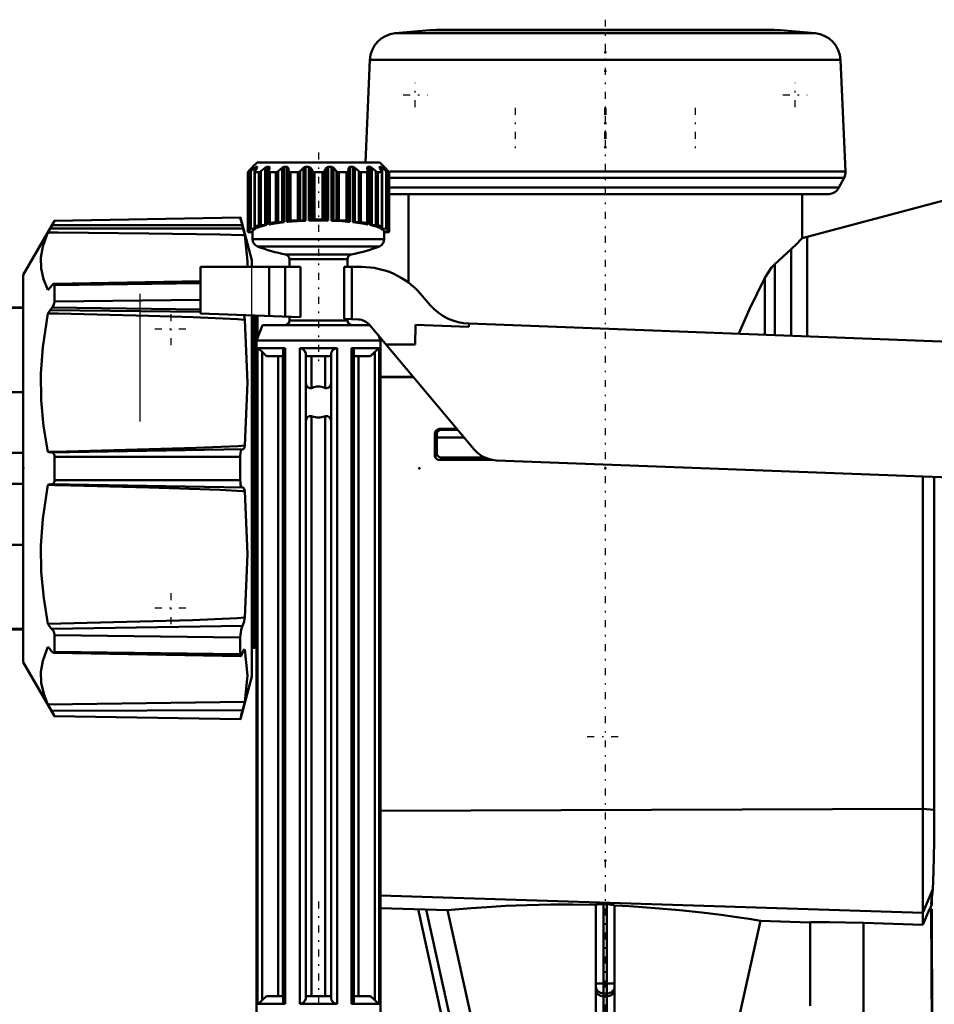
# Model space of a CAD drawing. Header units: millimetres. Extents: x -82 to 51, y -234 to 29.
# Tile 5 of 6: x -38 to 21, y -35 to 29. Entities that reach past the tile are written whole.
import ezdxf

# ---------------------------------------------------------------- set-up
doc = ezdxf.new("R2010")
doc.units = ezdxf.units.MM
doc.linetypes.add('Center', pattern=[1.5, 0.45, -0.5, 0.05, -0.5])
for name, color, linetype, lineweight in [('050', 1, 'Continuous', 50), ('2d ConnectionPoints', 7, 'Continuous', 50), ('GEW', 4, 'Continuous', 25), ('MITTE', 6, 'Center', 25)]:
    doc.layers.add(name, color=color, linetype=linetype, lineweight=lineweight)

# ---------------------------------------------------------------- blocks, each defined once
blk = doc.blocks.new('4_136_724_00_3_Kolben_mit_D15_5_0_in_136724_0')
at = {"layer": 'MITTE'}
for p, q in [((-5.81, 23.265), (-5.81, 20.515)), ((-0.035, 23.265), (-0.035, 20.515)), ((0.035, 23.265), (0.035, 20.515)), ((5.81, 23.265), (5.81, 20.515))]:
    blk.add_line(p, q, dxfattribs=at)
blk = doc.blocks.new('5_136_724_00_3_Beluftungsaufsatz_0_in_136724_0')
at = {"layer": '050'}
for p, q in [((-11.317, 28.271), (-13.543, 28.076)), ((-13.543, 28.076), (13.543, 28.076)), ((-11.317, 28.271), (11.317, 28.271)), ((10.882, 28.29), (-10.882, 28.29)), ((13.543, 28.076), (11.317, 28.271)), ((-15.184, 26.362), (-15.473, 19.75)), ((-15.184, 26.362), (15.184, 26.362)), ((15.498, 19.164), (15.184, 26.362)), ((-13.901, 19.164), (15.498, 19.164)), ((-13.942, 18.76), (15.409, 18.76)), ((15.081, 18.131), (15.409, 18.76)), ((-13.942, 18.131), (15.081, 18.131)), ((-13.942, 17.7), (-10.99, 17.7)), ((-10.99, 17.7), (-10.99, 17.702)), ((-10.99, 17.702), (-2.601, 17.702)), ((-2.601, 17.702), (-2.525, 17.7)), ((-2.525, 17.7), (13.515, 17.7)), ((13.515, 17.7), (13.591, 17.702)), ((13.591, 17.702), (14.428, 17.702))]:
    blk.add_line(p, q, dxfattribs=at)
for centre, radius, start, end in [((-13.386, 26.283), 1.8, 95, 177.5), ((-10.882, 23.29), 5, 90, 95), ((10.882, 23.29), 5, 85, 90), ((13.386, 26.283), 1.8, 2.5, 85), ((14.699, 19.129), 0.8, 332.5, 2.5), ((14.372, 18.5), 0.8, 274.04037, 332.5)]:
    blk.add_arc(centre, radius, start, end, dxfattribs=at)
blk = doc.blocks.new('6_136_724_00_3_Hebel_Stopfen_0_in_136724_0')
at = {"layer": '050'}
for p, q in [((41.5, 18.05), (41.5, 14.35)), ((47.5, 13.525), (47.5, 9.17)), ((-26.1, 13), (-26.1, 10.002)), ((-26.1, 13), (-19.65, 13)), ((-21.67, 9.833), (-21.67, 13)), ((-20.65, 9.794), (-20.65, 13)), ((-19.65, 9.756), (-19.65, 13)), ((-16.85, 13), (-15.709, 13)), ((-16.85, 9.649), (-16.85, 13)), ((-16.35, 9.63), (-16.35, 13)), ((-11.295, 10.544), (-11.935, 11.28)), ((-19.65, 9.756), (-26.1, 10.002)), ((-15.925, 9.614), (-16.85, 9.649)), ((-8.462, 1.231), (-15.197, 9.258)), ((-12.263, 8), (-12.23, 9.273)), ((-12.23, 9.273), (-8.794, 9.143)), ((-8.794, 9.143), (-8.786, 9.342)), ((-8.786, 9.342), (45.55, 7.274)), ((-12.263, 8), (-14.141, 8)), ((36.5, 7.619), (36.5, 7.81)), ((47.356, 8.252), (43.848, -2.66)), ((45.55, 7.274), (45.433, 6.872)), ((45.34, 6.528), (43.475, -1.054)), ((45.433, 6.872), (45.34, 6.528)), ((45.34, 6.528), (46.802, 6.528)), ((45.433, 6.872), (46.913, 6.872)), ((-7.006, 0.518), (43.399, -1.4)), ((36.5, -1.9), (36.5, -1.138)), ((43.475, -1.054), (44.364, -1.054)), ((36.5, -2.024), (35.7, -2.036)), ((43.848, -2.66), (43.07, -3.5)), ((42.2, -3.439), (43.126, -3.439)), ((42.2, -3.5), (43.07, -3.5))]:
    blk.add_line(p, q, dxfattribs=at)
for points in [[(41.5, 18.05), (41.339, 18.043), (41.179, 18.022), (41.021, 17.987), (40.867, 17.938), (40.718, 17.877), (40.575, 17.802), (40.439, 17.715), (40.311, 17.617), (40.192, 17.508), (40.083, 17.389), (39.985, 17.261), (39.898, 17.125), (39.823, 16.982), (39.762, 16.833), (39.713, 16.679), (39.678, 16.521), (39.657, 16.361), (39.65, 16.2), (39.657, 16.039), (39.678, 15.879), (39.713, 15.721), (39.762, 15.567), (39.823, 15.418), (39.898, 15.275), (39.985, 15.139), (40.083, 15.011), (40.192, 14.892), (40.311, 14.783), (40.439, 14.685), (40.575, 14.598), (40.718, 14.523), (40.867, 14.462), (41.021, 14.413), (41.179, 14.378), (41.339, 14.357), (41.5, 14.35)], [(-8.462, 1.231), (-8.228, 0.996), (-7.95, 0.797), (-7.651, 0.652), (-7.323, 0.556), (-7.006, 0.518)], [(43.475, -1.054), (43.454, -1.141), (43.435, -1.227), (43.416, -1.314), (43.399, -1.4)]]:
    blk.add_lwpolyline(points, dxfattribs=at)
for centre, radius, start, end in [((41.5, 16.2), 1.85, 270, 90), ((43, 13.525), 4.5, 0, 21.03947), ((-15.709, 8), 5, 41, 90), ((-8.653, 12.84), 3.5, 221, 267.82), ((-15.963, 8.615), 1, 40, 87.82), ((44.5, 9.17), 3, 342.1786, 0)]:
    blk.add_arc(centre, radius, start, end, dxfattribs=at)
at = {"layer": 'MITTE'}
for p, q in [((41.5, 13.155), (41.5, 19.245)), ((38.455, 16.2), (44.545, 16.2))]:
    blk.add_line(p, q, dxfattribs=at)
blk = doc.blocks.new('10_136_724_00_3_PAB_Nippel_0_in_136724_0')
at = {"layer": '050'}
for p, q in [((-37.55, 10.4), (-49.3, 10.335)), ((-49.3, 10.335), (-49.3, 8.425)), ((-41.8, 10.4), (-41.8, -10.4)), ((-41.8, 10.352), (-37.55, 10.352)), ((-81.644, 8.331), (-82.5, 7.475)), ((-68.1, 8.331), (-81.644, 8.331)), ((-81.644, 8.331), (-81.644, -8.331)), ((-54.22, 8.331), (-60.5, 8.331)), ((-54.22, 8.331), (-54.22, -8.331)), ((-49.3, 8.425), (-51.5, 8.425)), ((-50.228, 8.425), (-50.228, 5.971)), ((-82.5, 7.475), (-82.5, -7.475)), ((-51.5, 4.586), (-50.228, 5.971)), ((-50.228, 5.971), (-49.3, 5.985)), ((-49.3, 5.985), (-49.3, -5.985)), ((-41.8, 4.924), (-37.55, 4.924)), ((-41.8, 1), (-37.55, 1)), ((-41.8, -1), (-37.55, -1)), ((-50.228, -5.971), (-51.5, -4.586)), ((-41.8, -4.924), (-37.55, -4.924)), ((-49.3, -5.985), (-50.228, -5.971)), ((-50.228, -5.971), (-50.228, -8.425)), ((-82.5, -7.475), (-81.644, -8.331)), ((-81.644, -8.331), (-68.1, -8.331)), ((-60.5, -8.331), (-54.22, -8.331)), ((-51.5, -8.425), (-49.3, -8.425)), ((-49.3, -8.425), (-49.3, -10.335)), ((-49.3, -10.335), (-37.55, -10.4)), ((-41.8, -10.352), (-37.55, -10.352))]:
    blk.add_line(p, q, dxfattribs=at)
for centre, start, end in [((-53.22, 8.325), 180, 253.7398), ((-53.22, -8.325), 106.2602, 180)]:
    blk.add_arc(centre, 1, start, end, dxfattribs=at)
at = {"layer": 'GEW'}
blk.add_line((-82.5, 1.935), (-82.5, 7.22), dxfattribs=at)
at = {"layer": 'MITTE'}
for p, q in [((-28, 7.95), (-28, 10.05)), ((-29.05, 9), (-26.95, 9)), ((-28, -10.05), (-28, -7.95)), ((-29.05, -9), (-26.95, -9))]:
    blk.add_line(p, q, dxfattribs=at)
blk = doc.blocks.new('12_136_724_00_3_Spindel_0_in_136724_0')
at = {"layer": '050'}
for p, q in [((-22.45, 19.75), (-22.75, 19.45)), ((-14.55, 19.75), (-22.45, 19.75)), ((-14.25, 19.45), (-14.55, 19.75)), ((-23.058, 19.113), (-23.058, 15.25)), ((-23.056, 15.345), (-23.056, 19.113)), ((-23.056, 19.113), (-22.965, 19.113)), ((-22.802, 19.392), (-23.005, 19.178)), ((-22.965, 15.435), (-22.965, 19.113)), ((-22.869, 19.178), (-22.62, 19.392)), ((-22.869, 15.456), (-22.869, 19.178)), ((-22.75, 19.45), (-22.749, 19.45)), ((-22.62, 15.472), (-22.62, 19.392)), ((-22.617, 19.129), (-22.617, 15.601)), ((-22.465, 19.392), (-22.597, 19.178)), ((-22.596, 15.614), (-22.596, 19.113)), ((-22.596, 19.113), (-22.336, 19.113)), ((-22.53, 19.287), (-22.53, 19.45)), ((-22.53, 19.45), (-22.455, 19.45)), ((-22.465, 19.392), (-22.448, 19.426)), ((-22.455, 19.411), (-22.455, 19.45)), ((-22.448, 19.426), (-22.445, 19.439)), ((-22.336, 15.694), (-22.336, 19.113)), ((-22.207, 19.178), (-21.942, 19.392)), ((-22.207, 15.707), (-22.207, 19.178)), ((-21.942, 15.707), (-21.942, 19.392)), ((-21.825, 15.717), (-21.825, 19.45)), ((-21.825, 19.45), (-21.685, 19.45)), ((-21.695, 19.178), (-21.697, 19.159)), ((-21.697, 19.16), (-21.697, 15.819)), ((-21.649, 19.392), (-21.695, 19.178)), ((-21.685, 19.225), (-21.685, 19.45)), ((-21.649, 19.392), (-21.647, 19.411)), ((-21.643, 15.839), (-21.643, 19.113)), ((-21.643, 19.113), (-21.245, 19.113)), ((-21.245, 15.898), (-21.245, 19.113)), ((-21.097, 19.178), (-20.848, 19.392)), ((-21.097, 15.903), (-21.097, 19.178)), ((-20.848, 15.887), (-20.848, 19.392)), ((-20.719, 15.889), (-20.719, 19.45)), ((-20.719, 19.45), (-20.53, 19.45)), ((-20.53, 15.908), (-20.53, 19.45)), ((-20.454, 15.927), (-20.454, 19.392)), ((-20.454, 19.392), (-20.407, 19.178)), ((-20.407, 15.973), (-20.407, 19.178)), ((-20.311, 15.993), (-20.311, 19.113)), ((-20.311, 19.113), (-19.822, 19.113)), ((-19.822, 16.025), (-19.822, 19.113)), ((-19.675, 19.178), (-19.471, 19.392)), ((-19.675, 16.02), (-19.675, 19.178)), ((-19.471, 15.99), (-19.471, 19.392)), ((-19.345, 15.984), (-19.345, 19.45)), ((-19.345, 19.45), (-19.131, 19.45)), ((-19.131, 15.991), (-19.131, 19.45)), ((-19.023, 16.004), (-19.023, 19.392)), ((-19.023, 19.392), (-18.89, 19.178)), ((-18.89, 16.044), (-18.89, 19.178)), ((-18.76, 16.058), (-18.76, 19.113)), ((-18.24, 16.058), (-18.24, 19.113)), ((-18.11, 19.178), (-17.977, 19.392)), ((-18.11, 16.044), (-18.11, 19.178)), ((-17.977, 16.004), (-17.977, 19.392)), ((-17.869, 15.991), (-17.869, 19.45)), ((-17.869, 19.45), (-17.655, 19.45)), ((-17.655, 15.984), (-17.655, 19.45)), ((-17.529, 15.99), (-17.529, 19.392)), ((-17.529, 19.392), (-17.325, 19.178)), ((-17.325, 16.02), (-17.325, 19.178)), ((-17.178, 16.025), (-17.178, 19.113)), ((-17.178, 19.113), (-16.689, 19.113)), ((-16.689, 15.993), (-16.689, 19.113)), ((-16.593, 19.178), (-16.546, 19.392)), ((-16.593, 15.973), (-16.593, 19.178)), ((-16.546, 15.927), (-16.546, 19.392)), ((-16.47, 15.908), (-16.47, 19.45)), ((-16.47, 19.45), (-16.281, 19.45)), ((-16.281, 15.889), (-16.281, 19.45)), ((-16.152, 15.887), (-16.152, 19.392)), ((-16.152, 19.392), (-15.903, 19.178)), ((-15.903, 15.903), (-15.903, 19.178)), ((-15.755, 15.898), (-15.755, 19.113)), ((-15.755, 19.113), (-15.357, 19.113)), ((-15.357, 15.839), (-15.357, 19.113)), ((-15.35, 19.429), (-15.353, 19.411)), ((-15.353, 19.411), (-15.352, 19.401)), ((-15.352, 19.401), (-15.351, 19.392)), ((-15.305, 19.178), (-15.351, 19.392)), ((-15.315, 19.225), (-15.315, 19.45)), ((-15.315, 19.45), (-15.175, 19.45)), ((-15.303, 19.158), (-15.305, 19.178)), ((-15.303, 15.819), (-15.303, 19.159)), ((-15.175, 15.717), (-15.175, 19.45)), ((-15.058, 15.707), (-15.058, 19.392)), ((-15.058, 19.392), (-14.793, 19.178)), ((-14.793, 15.707), (-14.793, 19.178)), ((-14.664, 15.694), (-14.664, 19.113)), ((-14.664, 19.113), (-14.404, 19.113)), ((-14.545, 19.41), (-14.545, 19.45)), ((-14.545, 19.45), (-14.47, 19.45)), ((-14.403, 19.178), (-14.535, 19.392)), ((-14.47, 19.287), (-14.47, 19.45)), ((-14.404, 15.614), (-14.404, 19.113)), ((-14.383, 15.601), (-14.383, 19.128)), ((-14.38, 15.472), (-14.38, 19.392)), ((-14.38, 19.392), (-14.131, 19.178)), ((-14.251, 19.45), (-14.25, 19.45)), ((-13.995, 19.178), (-14.198, 19.392)), ((-14.131, 15.456), (-14.131, 19.178)), ((-14.035, 15.435), (-14.035, 19.113)), ((-14.035, 19.113), (-13.944, 19.113)), ((-13.944, 15.345), (-13.944, 19.113)), ((-13.944, 19.113), (-13.942, 19.113)), ((-13.942, 15.25), (-13.942, 19.114)), ((-21.643, 15.839), (-21.245, 15.898)), ((-21.097, 15.903), (-20.848, 15.887)), ((-20.454, 15.927), (-20.407, 15.973)), ((-20.311, 15.993), (-19.822, 16.025)), ((-19.675, 16.02), (-19.471, 15.99)), ((-19.023, 16.004), (-18.89, 16.044)), ((-18.76, 16.058), (-18.24, 16.058)), ((-18.11, 16.044), (-17.977, 16.004)), ((-17.529, 15.99), (-17.325, 16.02)), ((-17.178, 16.025), (-16.689, 15.993)), ((-16.593, 15.973), (-16.546, 15.927)), ((-16.152, 15.887), (-15.903, 15.903)), ((-15.755, 15.898), (-15.357, 15.839)), ((-22.75, 15.25), (-23.058, 15.25)), ((-23.056, 15.345), (-22.965, 15.435)), ((-23.005, 15.25), (-23.005, 15.32)), ((-22.802, 15.29), (-23.005, 15.32)), ((-22.869, 15.456), (-22.62, 15.472)), ((-22.802, 15.25), (-22.802, 15.29)), ((-22.75, 15.274), (-22.75, 14.792)), ((-22.749, 15.269), (-22.749, 15.271)), ((-22.465, 15.547), (-22.597, 15.588)), ((-22.596, 15.614), (-22.336, 15.694)), ((-22.53, 15.488), (-22.53, 15.567)), ((-22.455, 15.524), (-22.455, 15.544)), ((-22.207, 15.707), (-21.942, 15.707)), ((-21.649, 15.768), (-21.695, 15.814)), ((-21.685, 15.746), (-21.685, 15.804)), ((-15.305, 15.814), (-15.351, 15.768)), ((-15.315, 15.746), (-15.315, 15.804)), ((-15.058, 15.707), (-14.793, 15.707)), ((-14.664, 15.694), (-14.404, 15.614)), ((-14.545, 15.524), (-14.545, 15.544)), ((-14.403, 15.588), (-14.535, 15.547)), ((-14.47, 15.488), (-14.47, 15.567)), ((-14.38, 15.472), (-14.131, 15.456)), ((-14.251, 15.269), (-14.251, 15.271)), ((-14.25, 14.792), (-14.25, 15.274)), ((-13.942, 15.25), (-14.25, 15.25)), ((-13.995, 15.32), (-14.198, 15.29)), ((-14.198, 15.25), (-14.198, 15.29)), ((-14.035, 15.435), (-13.944, 15.345)), ((-13.995, 15.25), (-13.995, 15.32)), ((-14.25, 14.792), (-22.75, 14.792)), ((-14.571, 14.325), (-22.429, 14.325)), ((-16.383, 13.806), (-20.617, 13.806)), ((-20.375, 13.511), (-20.375, 13)), ((-16.625, 13.511), (-20.375, 13.511)), ((-16.625, 13), (-16.625, 13.511)), ((-20.375, 9.784), (-20.375, 9.55)), ((-16.625, 9.55), (-20.375, 9.55)), ((-16.625, 9.55), (-16.625, 9.641)), ((-22.1, 9.25), (-22.5, 8.25)), ((-15.19, 9.25), (-22.1, 9.25)), ((-14.5, 8.25), (-14.636, 8.589)), ((-22.5, 8.25), (-22.5, -35.55)), ((-14.5, 8.25), (-22.5, 8.25)), ((-22.428, 7.75), (-22.428, -34.55)), ((-20.643, 7.75), (-22.428, 7.75)), ((-20.643, 7.75), (-20.643, -34.55)), ((-17.293, 7.75), (-19.707, 7.75)), ((-19.707, 7.75), (-19.707, -34.55)), ((-17.293, 7.75), (-17.293, -34.55)), ((-16.357, 7.75), (-16.357, -34.55)), ((-14.572, 7.75), (-16.357, 7.75)), ((-14.572, 7.75), (-14.572, -34.55)), ((-14.5, -35.55), (-14.5, 8.25)), ((-22.133, 7.518), (-22.133, -34.318)), ((-22.133, 7.518), (-21.854, 7.25)), ((-20.785, 7.25), (-21.854, 7.25)), ((-21.091, 7.25), (-21.091, -34.05)), ((-20.791, 7.25), (-20.791, -34.05)), ((-20.785, 7.25), (-20.783, 7.62)), ((-20.783, 7.62), (-20.783, -34.42)), ((-19.316, 7.372), (-19.316, -34.172)), ((-19.316, 7.372), (-19.315, 7.25)), ((-17.685, 7.25), (-19.315, 7.25)), ((-19.31, 7.25), (-19.31, 5.482)), ((-18.94, 7.25), (-18.94, 5.188)), ((-18.06, 7.25), (-18.06, 5.188)), ((-17.69, 7.25), (-17.69, 5.482)), ((-17.685, 7.25), (-17.684, 7.372)), ((-17.684, 7.372), (-17.684, -34.172)), ((-16.217, 7.62), (-16.217, -34.42)), ((-16.217, 7.62), (-16.215, 7.25)), ((-15.146, 7.25), (-16.215, 7.25)), ((-16.209, 7.25), (-16.209, -34.05)), ((-15.909, 7.25), (-15.909, -34.05)), ((-15.146, 7.25), (-14.867, 7.518)), ((-14.867, 7.518), (-14.867, -34.318)), ((-19.3, 5.482), (-19.316, 5.482)), ((-19.316, 3.082), (-19.316, 5.482)), ((-17.684, 5.482), (-17.7, 5.482)), ((-17.684, 5.482), (-17.684, 3.082)), ((-18.94, 3.376), (-18.94, -34.05)), ((-18.06, 3.376), (-18.06, -34.05)), ((-19.316, 3.082), (-19.3, 3.082)), ((-19.31, 3.082), (-19.31, -34.05)), ((-17.7, 3.082), (-17.684, 3.082)), ((-17.69, 3.082), (-17.69, -34.05)), ((-22.133, -34.318), (-21.854, -34.05)), ((-20.785, -34.05), (-21.854, -34.05)), ((-20.785, -34.05), (-20.783, -34.42)), ((-19.316, -34.172), (-19.315, -34.05)), ((-17.685, -34.05), (-19.315, -34.05)), ((-17.685, -34.05), (-17.684, -34.172)), ((-16.217, -34.42), (-16.215, -34.05)), ((-15.146, -34.05), (-16.215, -34.05)), ((-15.146, -34.05), (-14.867, -34.318)), ((-20.643, -34.55), (-22.428, -34.55)), ((-17.293, -34.55), (-19.707, -34.55)), ((-14.572, -34.55), (-16.357, -34.55))]:
    blk.add_line(p, q, dxfattribs=at)
for points in [[(-23.005, 19.178), (-23.038, 19.141), (-23.053, 19.122), (-23.058, 19.113)], [(-23.058, 19.113), (-23.058, 19.113), (-23.056, 19.113)], [(-22.965, 19.113), (-22.954, 19.115), (-22.934, 19.127), (-22.9, 19.152), (-22.869, 19.178)], [(-22.802, 19.392), (-22.77, 19.426), (-22.754, 19.443), (-22.749, 19.45), (-22.749, 19.45)], [(-22.53, 19.45), (-22.547, 19.445), (-22.571, 19.431), (-22.61, 19.4), (-22.62, 19.392)], [(-22.597, 19.178), (-22.614, 19.141), (-22.617, 19.128)], [(-22.617, 19.128), (-22.616, 19.122), (-22.607, 19.113), (-22.596, 19.113)], [(-22.445, 19.444), (-22.452, 19.45), (-22.455, 19.45)], [(-22.445, 19.439), (-22.445, 19.443), (-22.445, 19.444)], [(-22.336, 19.113), (-22.313, 19.115), (-22.283, 19.127), (-22.241, 19.152), (-22.207, 19.178)], [(-21.825, 19.45), (-21.853, 19.445), (-21.885, 19.431), (-21.931, 19.4), (-21.942, 19.392)], [(-21.697, 19.159), (-21.695, 19.141), (-21.682, 19.122), (-21.661, 19.113), (-21.643, 19.113)], [(-21.649, 19.426), (-21.66, 19.443), (-21.679, 19.45), (-21.685, 19.45)], [(-21.245, 19.113), (-21.212, 19.115), (-21.177, 19.127), (-21.131, 19.152), (-21.097, 19.178)], [(-20.719, 19.45), (-20.754, 19.445), (-20.79, 19.431), (-20.838, 19.4), (-20.848, 19.392)], [(-20.454, 19.392), (-20.47, 19.426), (-20.494, 19.443), (-20.522, 19.45), (-20.53, 19.45)], [(-20.407, 19.178), (-20.39, 19.141), (-20.364, 19.122), (-20.334, 19.113), (-20.311, 19.113)], [(-19.822, 19.113), (-19.784, 19.115), (-19.747, 19.127), (-19.704, 19.152), (-19.675, 19.178)], [(-19.345, 19.45), (-19.384, 19.445), (-19.42, 19.431), (-19.462, 19.4), (-19.471, 19.392)], [(-19.023, 19.392), (-19.054, 19.426), (-19.087, 19.443), (-19.121, 19.45), (-19.131, 19.45)], [(-18.89, 19.178), (-18.857, 19.141), (-18.821, 19.122), (-18.785, 19.113), (-18.76, 19.113)], [(-18.76, 19.113), (-18.626, 19.118), (-18.24, 19.113)], [(-18.24, 19.113), (-18.201, 19.115), (-18.167, 19.127), (-18.131, 19.152), (-18.11, 19.178)], [(-17.869, 19.45), (-17.907, 19.445), (-17.939, 19.431), (-17.971, 19.4), (-17.977, 19.392)], [(-17.529, 19.392), (-17.571, 19.426), (-17.61, 19.443), (-17.646, 19.45), (-17.655, 19.45)], [(-17.325, 19.178), (-17.281, 19.141), (-17.24, 19.122), (-17.202, 19.113), (-17.178, 19.113)], [(-16.689, 19.113), (-16.655, 19.115), (-16.627, 19.127), (-16.603, 19.152), (-16.593, 19.178)], [(-16.47, 19.45), (-16.502, 19.445), (-16.525, 19.431), (-16.544, 19.4), (-16.546, 19.392)], [(-16.152, 19.392), (-16.2, 19.426), (-16.24, 19.443), (-16.273, 19.45), (-16.281, 19.45)], [(-15.903, 19.178), (-15.852, 19.141), (-15.811, 19.122), (-15.776, 19.113), (-15.755, 19.113)], [(-15.357, 19.113), (-15.331, 19.115), (-15.313, 19.127), (-15.303, 19.152), (-15.303, 19.158)], [(-15.315, 19.45), (-15.337, 19.445), (-15.349, 19.431), (-15.35, 19.429)], [(-15.058, 19.392), (-15.107, 19.426), (-15.142, 19.443), (-15.169, 19.45), (-15.175, 19.45)], [(-14.793, 19.178), (-14.743, 19.141), (-14.706, 19.122), (-14.678, 19.113), (-14.664, 19.113)], [(-14.545, 19.45), (-14.554, 19.445), (-14.555, 19.439)], [(-14.555, 19.439), (-14.554, 19.431), (-14.54, 19.4), (-14.535, 19.392)], [(-14.38, 19.392), (-14.422, 19.426), (-14.45, 19.443), (-14.467, 19.45), (-14.47, 19.45)], [(-14.404, 19.113), (-14.389, 19.115), (-14.383, 19.127), (-14.383, 19.128)], [(-14.383, 19.128), (-14.39, 19.152), (-14.403, 19.178)], [(-14.251, 19.45), (-14.247, 19.445), (-14.234, 19.431), (-14.206, 19.4), (-14.198, 19.392)], [(-14.131, 19.178), (-14.086, 19.141), (-14.058, 19.122), (-14.041, 19.113), (-14.035, 19.113)], [(-13.942, 19.113), (-13.943, 19.115), (-13.95, 19.127), (-13.972, 19.152), (-13.995, 19.178)], [(-21.685, 15.746), (-21.427, 15.793), (-21.148, 15.836), (-20.848, 15.875), (-20.719, 15.889)], [(-21.245, 15.898), (-21.234, 15.9), (-21.223, 15.901), (-21.212, 15.902), (-21.2, 15.903), (-21.187, 15.903), (-21.174, 15.904), (-21.161, 15.904), (-21.148, 15.904), (-21.135, 15.904), (-21.122, 15.904), (-21.109, 15.903), (-21.097, 15.903)], [(-20.719, 15.889), (-20.73, 15.888), (-20.742, 15.887), (-20.754, 15.886), (-20.767, 15.886), (-20.78, 15.885), (-20.793, 15.885), (-20.806, 15.885), (-20.819, 15.886), (-20.832, 15.886), (-20.845, 15.887), (-20.848, 15.887)], [(-20.53, 15.908), (-20.197, 15.937), (-19.851, 15.961), (-19.494, 15.979), (-19.345, 15.984)], [(-20.454, 15.927), (-20.457, 15.925), (-20.461, 15.923), (-20.466, 15.92), (-20.472, 15.918), (-20.479, 15.916), (-20.487, 15.915), (-20.496, 15.913), (-20.506, 15.911), (-20.516, 15.91), (-20.527, 15.909), (-20.53, 15.908)], [(-20.407, 15.973), (-20.404, 15.975), (-20.4, 15.977), (-20.395, 15.98), (-20.389, 15.982), (-20.382, 15.984), (-20.374, 15.985), (-20.365, 15.987), (-20.356, 15.989), (-20.345, 15.99), (-20.334, 15.991), (-20.323, 15.992), (-20.311, 15.993)], [(-19.822, 16.025), (-19.81, 16.025), (-19.797, 16.026), (-19.784, 16.026), (-19.771, 16.026), (-19.758, 16.026), (-19.745, 16.026), (-19.732, 16.025), (-19.719, 16.025), (-19.707, 16.024), (-19.696, 16.023), (-19.685, 16.021), (-19.675, 16.02)], [(-19.345, 15.984), (-19.358, 15.984), (-19.371, 15.984), (-19.384, 15.984), (-19.397, 15.984), (-19.41, 15.985), (-19.422, 15.985), (-19.435, 15.986), (-19.446, 15.987), (-19.458, 15.988), (-19.468, 15.99), (-19.471, 15.99)], [(-19.023, 16.004), (-19.03, 16.002), (-19.038, 16), (-19.047, 15.999), (-19.057, 15.997), (-19.067, 15.996), (-19.078, 15.994), (-19.09, 15.993), (-19.102, 15.992), (-19.114, 15.992), (-19.127, 15.991), (-19.131, 15.991)], [(-19.131, 15.991), (-18.762, 15.998), (-18.391, 15.999), (-18.021, 15.995), (-17.869, 15.991)], [(-18.89, 16.044), (-18.883, 16.046), (-18.875, 16.048), (-18.866, 16.05), (-18.856, 16.051), (-18.846, 16.053), (-18.835, 16.054), (-18.823, 16.055), (-18.811, 16.056), (-18.799, 16.057), (-18.786, 16.057), (-18.773, 16.057), (-18.76, 16.058)], [(-18.24, 16.058), (-18.227, 16.057), (-18.214, 16.057), (-18.201, 16.057), (-18.189, 16.056), (-18.176, 16.055), (-18.165, 16.054), (-18.154, 16.053), (-18.143, 16.051), (-18.134, 16.05), (-18.125, 16.048), (-18.117, 16.046), (-18.11, 16.044)], [(-17.869, 15.991), (-17.882, 15.992), (-17.895, 15.992), (-17.907, 15.993), (-17.919, 15.994), (-17.93, 15.995), (-17.941, 15.997), (-17.951, 15.998), (-17.96, 16), (-17.968, 16.002), (-17.975, 16.003), (-17.977, 16.004)], [(-17.529, 15.99), (-17.539, 15.989), (-17.551, 15.987), (-17.562, 15.986), (-17.574, 15.985), (-17.587, 15.985), (-17.6, 15.984), (-17.613, 15.984), (-17.626, 15.984), (-17.639, 15.984), (-17.652, 15.984), (-17.655, 15.984)], [(-17.655, 15.984), (-17.295, 15.969), (-16.945, 15.947), (-16.606, 15.921), (-16.47, 15.908)], [(-17.325, 16.02), (-17.315, 16.021), (-17.304, 16.023), (-17.292, 16.024), (-17.28, 16.025), (-17.268, 16.025), (-17.255, 16.026), (-17.242, 16.026), (-17.229, 16.026), (-17.216, 16.026), (-17.203, 16.026), (-17.19, 16.025), (-17.178, 16.025)], [(-16.689, 15.993), (-16.677, 15.992), (-16.665, 15.991), (-16.654, 15.99), (-16.644, 15.989), (-16.634, 15.987), (-16.625, 15.985), (-16.618, 15.984), (-16.61, 15.982), (-16.604, 15.98), (-16.599, 15.977), (-16.595, 15.975), (-16.593, 15.973)], [(-16.47, 15.908), (-16.481, 15.91), (-16.492, 15.911), (-16.502, 15.912), (-16.511, 15.914), (-16.519, 15.916), (-16.526, 15.918), (-16.533, 15.92), (-16.538, 15.922), (-16.542, 15.924), (-16.545, 15.926), (-16.546, 15.927)], [(-16.152, 15.887), (-16.165, 15.886), (-16.177, 15.886), (-16.19, 15.885), (-16.204, 15.885), (-16.217, 15.885), (-16.23, 15.886), (-16.242, 15.886), (-16.255, 15.887), (-16.267, 15.888), (-16.278, 15.889), (-16.281, 15.889)], [(-16.281, 15.889), (-15.974, 15.853), (-15.686, 15.812), (-15.419, 15.766), (-15.315, 15.746)], [(-15.903, 15.903), (-15.89, 15.903), (-15.877, 15.904), (-15.864, 15.904), (-15.851, 15.904), (-15.838, 15.904), (-15.825, 15.904), (-15.813, 15.903), (-15.8, 15.903), (-15.788, 15.902), (-15.776, 15.901), (-15.765, 15.899), (-15.755, 15.898)], [(-23.005, 15.32), (-23.014, 15.322), (-23.023, 15.324), (-23.031, 15.325), (-23.038, 15.327), (-23.044, 15.329), (-23.049, 15.331), (-23.053, 15.334), (-23.056, 15.336), (-23.057, 15.338), (-23.058, 15.341), (-23.057, 15.343), (-23.056, 15.345)], [(-22.965, 15.435), (-22.962, 15.438), (-22.958, 15.44), (-22.953, 15.442), (-22.947, 15.444), (-22.94, 15.446), (-22.932, 15.448), (-22.924, 15.45), (-22.914, 15.451), (-22.904, 15.452), (-22.893, 15.454), (-22.881, 15.455), (-22.869, 15.456)], [(-22.802, 15.29), (-22.792, 15.289), (-22.783, 15.287), (-22.775, 15.285), (-22.768, 15.283), (-22.762, 15.281), (-22.757, 15.279), (-22.754, 15.277), (-22.751, 15.274), (-22.749, 15.272), (-22.749, 15.27), (-22.749, 15.269)], [(-22.749, 15.269), (-22.723, 15.334), (-22.665, 15.399), (-22.576, 15.462), (-22.53, 15.488)], [(-22.53, 15.488), (-22.534, 15.486), (-22.54, 15.484), (-22.547, 15.482), (-22.555, 15.48), (-22.563, 15.478), (-22.573, 15.477), (-22.583, 15.475), (-22.594, 15.474), (-22.605, 15.473), (-22.617, 15.472), (-22.62, 15.472)], [(-22.617, 15.601), (-22.616, 15.603), (-22.614, 15.605), (-22.611, 15.608), (-22.608, 15.61), (-22.603, 15.612), (-22.596, 15.614)], [(-22.597, 15.588), (-22.603, 15.59), (-22.608, 15.592), (-22.612, 15.594), (-22.614, 15.596), (-22.616, 15.599), (-22.617, 15.601)], [(-22.465, 15.547), (-22.459, 15.545), (-22.454, 15.543), (-22.45, 15.541), (-22.447, 15.538), (-22.445, 15.536), (-22.445, 15.534)], [(-22.455, 15.524), (-22.305, 15.584), (-22.125, 15.641), (-21.918, 15.695), (-21.825, 15.717)], [(-22.445, 15.534), (-22.445, 15.532), (-22.447, 15.529), (-22.45, 15.527), (-22.454, 15.525), (-22.455, 15.524)], [(-22.336, 15.694), (-22.329, 15.695), (-22.321, 15.697), (-22.312, 15.699), (-22.303, 15.701), (-22.292, 15.702), (-22.281, 15.703), (-22.27, 15.704), (-22.258, 15.705), (-22.245, 15.706), (-22.232, 15.706), (-22.219, 15.707), (-22.207, 15.707)], [(-21.825, 15.717), (-21.833, 15.715), (-21.843, 15.713), (-21.853, 15.712), (-21.864, 15.711), (-21.875, 15.71), (-21.887, 15.709), (-21.899, 15.708), (-21.912, 15.707), (-21.925, 15.707), (-21.938, 15.707), (-21.942, 15.707)], [(-21.695, 15.814), (-21.696, 15.817), (-21.697, 15.819), (-21.696, 15.821), (-21.694, 15.824), (-21.692, 15.826), (-21.688, 15.828), (-21.683, 15.83), (-21.677, 15.832), (-21.669, 15.834), (-21.661, 15.836), (-21.653, 15.838), (-21.643, 15.839)], [(-21.649, 15.768), (-21.648, 15.766), (-21.647, 15.764), (-21.648, 15.761), (-21.649, 15.759), (-21.652, 15.757), (-21.656, 15.755), (-21.661, 15.753), (-21.667, 15.75), (-21.674, 15.749), (-21.682, 15.747), (-21.685, 15.746)], [(-15.357, 15.839), (-15.347, 15.838), (-15.338, 15.836), (-15.33, 15.834), (-15.323, 15.832), (-15.317, 15.83), (-15.312, 15.828), (-15.308, 15.826), (-15.305, 15.823), (-15.304, 15.821), (-15.303, 15.819), (-15.304, 15.817), (-15.305, 15.814)], [(-15.315, 15.746), (-15.324, 15.748), (-15.331, 15.75), (-15.337, 15.752), (-15.343, 15.754), (-15.347, 15.756), (-15.35, 15.759), (-15.352, 15.761), (-15.353, 15.763), (-15.353, 15.765), (-15.351, 15.768), (-15.351, 15.768)], [(-15.058, 15.707), (-15.072, 15.707), (-15.084, 15.707), (-15.097, 15.708), (-15.11, 15.708), (-15.122, 15.709), (-15.133, 15.71), (-15.144, 15.712), (-15.155, 15.713), (-15.164, 15.715), (-15.173, 15.716), (-15.175, 15.717)], [(-15.175, 15.717), (-14.957, 15.664), (-14.766, 15.608), (-14.603, 15.549), (-14.545, 15.524)], [(-14.793, 15.707), (-14.78, 15.707), (-14.767, 15.706), (-14.754, 15.706), (-14.742, 15.705), (-14.73, 15.704), (-14.718, 15.703), (-14.707, 15.702), (-14.697, 15.701), (-14.687, 15.699), (-14.678, 15.697), (-14.67, 15.695), (-14.664, 15.694)], [(-14.555, 15.534), (-14.555, 15.536), (-14.553, 15.539), (-14.55, 15.541), (-14.546, 15.543), (-14.541, 15.545), (-14.535, 15.547)], [(-14.545, 15.524), (-14.549, 15.526), (-14.552, 15.529), (-14.554, 15.531), (-14.555, 15.533), (-14.555, 15.534)], [(-14.38, 15.472), (-14.392, 15.473), (-14.404, 15.474), (-14.415, 15.475), (-14.425, 15.476), (-14.435, 15.478), (-14.443, 15.48), (-14.451, 15.481), (-14.458, 15.483), (-14.464, 15.485), (-14.469, 15.488), (-14.47, 15.488)], [(-14.47, 15.488), (-14.368, 15.425), (-14.297, 15.361), (-14.258, 15.296), (-14.251, 15.269)], [(-14.404, 15.614), (-14.397, 15.612), (-14.392, 15.61), (-14.389, 15.608), (-14.386, 15.605), (-14.384, 15.603), (-14.383, 15.601)], [(-14.383, 15.601), (-14.384, 15.599), (-14.386, 15.596), (-14.389, 15.594), (-14.392, 15.592), (-14.397, 15.59), (-14.403, 15.588)], [(-14.251, 15.269), (-14.251, 15.272), (-14.25, 15.274), (-14.247, 15.276), (-14.244, 15.278), (-14.239, 15.28), (-14.233, 15.283), (-14.226, 15.284), (-14.219, 15.286), (-14.21, 15.288), (-14.201, 15.29), (-14.198, 15.29)], [(-14.131, 15.456), (-14.119, 15.455), (-14.107, 15.454), (-14.096, 15.452), (-14.086, 15.451), (-14.076, 15.449), (-14.067, 15.448), (-14.059, 15.446), (-14.052, 15.444), (-14.046, 15.442), (-14.041, 15.44), (-14.037, 15.438), (-14.035, 15.435)], [(-13.944, 15.345), (-13.943, 15.343), (-13.942, 15.34), (-13.943, 15.338), (-13.944, 15.336), (-13.947, 15.334), (-13.951, 15.331), (-13.956, 15.329), (-13.962, 15.327), (-13.969, 15.325), (-13.977, 15.323), (-13.986, 15.322), (-13.995, 15.32)], [(-22.428, 7.75), (-22.402, 7.74), (-22.36, 7.713), (-22.287, 7.656), (-22.178, 7.56), (-22.133, 7.518)], [(-20.783, 7.62), (-20.765, 7.692), (-20.725, 7.731), (-20.672, 7.748), (-20.643, 7.75)], [(-19.707, 7.75), (-19.627, 7.74), (-19.551, 7.713), (-19.463, 7.656), (-19.376, 7.56), (-19.321, 7.426), (-19.316, 7.372)], [(-17.684, 7.372), (-17.65, 7.513), (-17.572, 7.625), (-17.485, 7.693), (-17.402, 7.732), (-17.325, 7.748), (-17.293, 7.75)], [(-16.357, 7.75), (-16.295, 7.74), (-16.251, 7.713), (-16.221, 7.656), (-16.217, 7.62)], [(-14.867, 7.518), (-14.756, 7.619), (-14.671, 7.69), (-14.615, 7.73), (-14.582, 7.748), (-14.572, 7.75)], [(-19.707, -34.55), (-19.627, -34.54), (-19.551, -34.513), (-19.463, -34.456), (-19.376, -34.36), (-19.321, -34.226), (-19.316, -34.172)], [(-17.684, -34.172), (-17.65, -34.313), (-17.572, -34.425), (-17.485, -34.493), (-17.402, -34.532), (-17.325, -34.548), (-17.293, -34.55)], [(-22.428, -34.55), (-22.402, -34.54), (-22.36, -34.513), (-22.287, -34.456), (-22.178, -34.36), (-22.133, -34.318)], [(-20.783, -34.42), (-20.765, -34.492), (-20.725, -34.531), (-20.672, -34.548), (-20.643, -34.55)], [(-16.357, -34.55), (-16.295, -34.54), (-16.251, -34.513), (-16.221, -34.456), (-16.217, -34.42)], [(-14.867, -34.318), (-14.756, -34.419), (-14.671, -34.49), (-14.615, -34.53), (-14.582, -34.548), (-14.572, -34.55)]]:
    blk.add_lwpolyline(points, dxfattribs=at)
for centre, radius, start, end in [((-22.25, 14.792), 0.5, 180, 249.07517), ((-14.75, 14.792), 0.5, 290.92483, 0), ((-18.5, 24.6), 11, 249.07517, 258.90257), ((-18.5, 24.6), 11, 281.09743, 290.92483), ((-20.675, 13.511), 0.3, 360, 78.90261), ((-16.325, 13.511), 0.3, 101.09739, 180), ((-20.675, 9.55), 0.3, 270, 360), ((-16.325, 9.55), 0.3, 180, 270), ((-19, 5.482), 0.3, 180, 292.61986), ((-18.5, 4.282), 1, 67.38014, 112.61986), ((-18, 5.482), 0.3, 247.38014, 360), ((-19, 3.082), 0.3, 67.38014, 180), ((-18.5, 4.282), 1, 247.38014, 292.61986), ((-18, 3.082), 0.3, 0, 112.61986)]:
    blk.add_arc(centre, radius, start, end, dxfattribs=at)
at = {"layer": 'MITTE'}
for p, q in [((-18.5, 20.375), (-18.5, 6.625)), ((-18.5, -27.94), (-18.5, -162.36))]:
    blk.add_line(p, q, dxfattribs=at)
blk = doc.blocks.new('13_136_724_00_3_Einlaufrohr_0_in_136724_0')
at = {"layer": '050'}
for p, q in [((-14.5, 5.896), (-12.376, 5.896)), ((-10.69, 2.546), (-9.565, 2.546)), ((-10.99, 0.846), (-10.99, 2.246)), ((-10.945, 2.404), (-10.945, 0.688)), ((-7.241, 0.546), (-10.69, 0.546)), ((20.5, -0.529), (20.5, -29.457)), ((21.229, -0.557), (21.232, -22.034)), ((-14.5, -22.092), (20.5, -21.964)), ((20.5, -21.964), (21.232, -22.034)), ((20.5, -28.677), (21.142, -27.142)), ((-14.5, -27.55), (20.5, -28.677)), ((21.074, -28.126), (21.073, -27.7)), ((-14.5, -28.367), (-10.165, -28.509)), ((-8.524, -44.477), (-12.074, -28.448)), ((-11.559, -28.463), (-8.035, -44.369)), ((-10.165, -28.509), (-6.908, -43.167)), ((-0.6, -64.608), (-0.6, -28.166)), ((-0.1, -28.116), (-0.1, -64.597)), ((0.1, -28.123), (-0.1, -28.116)), ((0.1, -64.593), (0.1, -28.123)), ((0.6, -28.206), (0.6, -64.584)), ((20.913, -28.444), (20.5, -29.456)), ((21.075, -28.444), (20.913, -28.444)), ((20.945, -28.444), (21.074, -28.126)), ((21.078, -39.044), (21.041, -28.444)), ((21.112, -39.044), (21.075, -28.444)), ((6.908, -43.167), (10.016, -29.181)), ((10.016, -29.181), (13.221, -29.288)), ((13.221, -34.667), (13.221, -29.288)), ((16.66, -29.328), (16.66, -37.444)), ((20.5, -29.456), (16.66, -29.328)), ((0.6, -33.231), (-0.6, -33.231)), ((0.1, -33.88), (-0.1, -33.88)), ((0.1, -34.068), (-0.1, -34.068))]:
    blk.add_line(p, q, dxfattribs=at)
for points in [[(-10.99, 2.246), (-10.973, 2.346), (-10.924, 2.434), (-10.849, 2.501), (-10.755, 2.539), (-10.69, 2.546)], [(-10.69, 0.546), (-10.789, 0.563), (-10.877, 0.612), (-10.944, 0.687), (-10.983, 0.78), (-10.99, 0.846)], [(21.232, -22.034), (21.229, -23.063), (21.22, -24.081), (21.203, -25.084), (21.181, -26.011), (21.162, -26.616), (21.142, -27.142)], [(21.142, -27.142), (21.091, -27.538), (21.057, -27.839), (21.039, -28.105)], [(-0.6, -28.167), (-2.092, -28.142), (-3.539, -28.145), (-5.052, -28.178), (-6.427, -28.233), (-7.64, -28.303), (-8.643, -28.375), (-9.421, -28.44), (-9.935, -28.487), (-10.165, -28.509)], [(-0.6, -28.166), (-0.572, -28.145), (-0.489, -28.128), (-0.363, -28.117), (-0.208, -28.114), (-0.1, -28.116)], [(0.1, -28.123), (0.265, -28.132), (0.411, -28.148), (0.523, -28.168), (0.587, -28.191), (0.6, -28.206)], [(10.016, -29.181), (9.777, -29.142), (9.28, -29.064), (8.499, -28.948), (7.474, -28.807), (6.226, -28.653), (4.794, -28.501), (3.228, -28.365), (1.563, -28.255), (0.6, -28.208)], [(16.66, -29.328), (15.502, -29.298), (14.475, -29.285), (13.693, -29.284), (13.246, -29.287), (13.221, -29.288)]]:
    blk.add_lwpolyline(points, dxfattribs=at)
for centre, start_param, end_param in [((-0.1, -33.447), 0, 1.570796), ((-0.1, -33.635), 6.283185, 7.853982), ((0.1, -33.447), 1.570796, 3.141593), ((0.1, -33.635), 1.570796, 3.141593)]:
    blk.add_ellipse(centre, major_axis=(-0.5, 0), ratio=0.866025, start_param=start_param, end_param=end_param, dxfattribs=at)
blk = doc.blocks.new('14_136_724_00_3_Uberwurfmutter_0_in_136724_0')
at = {"layer": '050'}
for p, q in [((-35.54, 15.982), (-37.55, 12.5)), ((-23.538, 16.187), (-35.542, 15.978)), ((-22.8, 13.433), (-23.538, 16.188)), ((-35.683, 15.7), (-35.958, 15.22)), ((-35.811, 15.479), (-23.361, 15.479)), ((-35.683, 15.7), (-23.421, 15.7)), ((-23.421, 15.7), (-23.361, 15.479)), ((-22.8, 13.433), (-22.8, 13)), ((-37.55, 12.5), (-37.55, -12.5)), ((-26.1, 12.074), (-35.574, 11.909)), ((-35.683, 11.826), (-35.811, 11.668)), ((-35.532, 11.828), (-26.1, 11.945)), ((-35.532, 10.768), (-35.532, 11.828)), ((-35.532, 10.768), (-26.1, 10.884)), ((-35.811, 10.222), (-35.958, 10.007)), ((-35.811, 10.222), (-35.683, 10.377)), ((-35.811, 10.222), (-26.1, 10.102)), ((-35.683, 10.377), (-26.1, 10.258)), ((-22.8, 9.876), (-22.8, -13.433)), ((-35.509, 1.078), (-35.958, 1.068)), ((-23.361, 1.24), (-35.811, 1.023)), ((-35.532, -0.75), (-35.532, 0.75)), ((-35.532, 0.75), (-23.543, 0.75)), ((-23.543, 0.75), (-23.543, -0.75)), ((-35.811, -1.023), (-35.958, -1.068)), ((-35.958, -1.068), (-35.511, -1.078)), ((-35.811, -1.023), (-23.361, -1.24)), ((-35.532, -0.75), (-23.543, -0.75)), ((-35.717, -10.34), (-23.393, -10.16)), ((-35.532, -10.768), (-23.543, -10.916)), ((-35.532, -11.828), (-35.532, -10.768)), ((-23.543, -10.916), (-23.543, -11.976)), ((-35.575, -11.909), (-23.509, -12.12)), ((-35.532, -11.828), (-23.543, -11.976)), ((-37.55, -12.5), (-35.54, -15.982)), ((-23.538, -16.188), (-22.8, -13.433)), ((-23.255, -15.061), (-35.953, -15.23)), ((-35.953, -15.23), (-35.717, -15.642)), ((-35.717, -15.642), (-23.393, -15.596)), ((-35.542, -15.978), (-23.538, -16.187))]:
    blk.add_line(p, q, dxfattribs=at)
for points in [[(-35.683, 15.7), (-35.616, 15.818), (-35.568, 15.906), (-35.54, 15.959), (-35.532, 15.978), (-35.532, 15.978)], [(-23.543, 16.187), (-23.538, 16.161), (-23.52, 16.086), (-23.491, 15.97), (-23.453, 15.822), (-23.421, 15.7)], [(-23.253, 15.051), (-23.264, 15.097), (-23.295, 15.226), (-23.336, 15.384), (-23.361, 15.479)], [(-35.958, 11.517), (-36.23, 12.205), (-36.382, 12.899), (-36.404, 13.608), (-36.291, 14.317), (-35.958, 15.22)], [(-35.958, 15.22), (-35.285, 15.214), (-29.442, 15.155), (-24.837, 15.09), (-23.405, 15.056), (-23.253, 15.051)], [(-23.253, 15.051), (-23.078, 13.374), (-23.087, 13)], [(-35.958, 11.517), (-35.914, 11.555), (-35.811, 11.668)], [(-35.573, 11.909), (-35.606, 11.898), (-35.654, 11.859), (-35.683, 11.826)], [(-35.532, 11.828), (-35.533, 11.859), (-35.545, 11.895), (-35.57, 11.909), (-35.573, 11.909)], [(-35.683, 10.377), (-35.633, 10.449), (-35.58, 10.554), (-35.546, 10.658), (-35.532, 10.74), (-35.532, 10.768)], [(-35.958, 1.068), (-36.23, 2.729), (-36.382, 4.403), (-36.404, 6.116), (-36.291, 7.826), (-35.958, 10.007)], [(-35.958, 10.007), (-35.285, 9.992), (-29.442, 9.849), (-26.586, 9.768), (-23.733, 9.635), (-23.253, 9.599)], [(-23.253, 9.599), (-23.273, 9.733), (-23.308, 9.895)], [(-23.253, 9.599), (-23.078, 5.55), (-23.253, 1.476)], [(-23.253, 1.476), (-23.691, 1.443), (-26.385, 1.32), (-35.509, 1.078)], [(-23.361, 1.24), (-23.316, 1.271), (-23.277, 1.36), (-23.253, 1.476)], [(-35.958, 1.068), (-35.952, 1.064), (-35.811, 1.023)], [(-35.532, 0.75), (-35.537, 0.831), (-35.555, 0.904), (-35.584, 0.964), (-35.626, 1.007), (-35.683, 1.025)], [(-23.421, 1.239), (-23.464, 1.209), (-23.502, 1.124), (-23.529, 0.995), (-23.542, 0.841), (-23.543, 0.75)], [(-35.953, -10.03), (-36.228, -8.363), (-36.382, -6.684), (-36.404, -4.965), (-36.291, -3.249), (-35.958, -1.068)], [(-35.683, -1.025), (-35.616, -1), (-35.568, -0.936), (-35.54, -0.849), (-35.532, -0.761), (-35.532, -0.75)], [(-35.511, -1.078), (-35.285, -1.083), (-29.442, -1.226), (-24.837, -1.381), (-23.405, -1.463), (-23.253, -1.476)], [(-23.543, -0.75), (-23.538, -0.908), (-23.52, -1.048), (-23.491, -1.157), (-23.453, -1.223), (-23.421, -1.239)], [(-23.253, -1.476), (-23.264, -1.415), (-23.295, -1.309), (-23.336, -1.249), (-23.361, -1.24)], [(-23.253, -1.476), (-23.078, -5.536), (-23.255, -9.622)], [(-23.255, -9.622), (-23.744, -9.659), (-26.635, -9.786), (-35.953, -10.03)], [(-35.953, -10.03), (-35.909, -10.102), (-35.761, -10.296), (-35.717, -10.34)], [(-23.393, -10.16), (-23.434, -10.262), (-23.476, -10.411), (-23.511, -10.58), (-23.534, -10.744), (-23.543, -10.885), (-23.543, -10.916)], [(-23.393, -10.16), (-23.347, -10.044), (-23.303, -9.887), (-23.268, -9.711), (-23.255, -9.622)], [(-35.532, -10.768), (-35.537, -10.703), (-35.554, -10.628), (-35.583, -10.548), (-35.624, -10.464), (-35.677, -10.385), (-35.717, -10.34)], [(-35.953, -15.23), (-36.228, -14.539), (-36.382, -13.844), (-36.404, -13.132), (-36.291, -12.421), (-35.953, -11.508)], [(-35.717, -11.781), (-35.868, -11.588), (-35.953, -11.508)], [(-35.717, -11.781), (-35.66, -11.853), (-35.602, -11.9), (-35.573, -11.909)], [(-35.573, -11.909), (-35.559, -11.906), (-35.536, -11.875), (-35.532, -11.828)], [(-23.543, -11.976), (-23.539, -12.063), (-23.522, -12.113), (-23.51, -12.12)], [(-23.51, -12.12), (-23.494, -12.113), (-23.456, -12.059), (-23.413, -11.956), (-23.393, -11.897)], [(-23.271, -11.665), (-23.275, -11.666), (-23.311, -11.7), (-23.354, -11.789), (-23.393, -11.897)], [(-23.255, -11.677), (-23.078, -13.363), (-23.255, -15.061)], [(-23.393, -15.596), (-23.36, -15.474), (-23.314, -15.3), (-23.276, -15.149), (-23.255, -15.061)], [(-35.532, -15.978), (-35.537, -15.965), (-35.555, -15.931), (-35.584, -15.876), (-35.626, -15.801), (-35.679, -15.707), (-35.717, -15.642)], [(-23.393, -15.596), (-23.437, -15.763), (-23.48, -15.926), (-23.514, -16.06), (-23.535, -16.15), (-23.543, -16.186), (-23.543, -16.187)]]:
    blk.add_lwpolyline(points, dxfattribs=at)
at = {"layer": 'GEW'}
blk.add_line((-22.8, 3.494), (-22.8, 13.04), dxfattribs=at)
blk = doc.blocks.new('15_136_724_00_3_Gehause_0_in_136724_0')
at = {"layer": '050'}
for p, q in [((24.544, 18.023), (13.025, 14.936)), ((-12.7, 17.7), (-12.7, 11.994)), ((12.7, 14.864), (12.7, 17.7)), ((13.025, 8.512), (13.025, 14.936)), ((11.989, 14.139), (10.941, 13.174)), ((11.989, 8.552), (11.989, 14.139)), ((10.941, 13.174), (10.941, 8.592)), ((10.298, 12.309), (10.298, 8.616)), ((-22.68, 9.871), (-22.68, -11.58)), ((-22.56, 9.867), (-22.56, -11.54)), ((-22.44, 9.862), (-22.44, 8.4)), ((-12.379, 5.9), (-14.4, 5.9)), ((-10.869, 1), (-10.869, 2.19)), ((-10.869, 2), (-9.107, 2)), ((-9.518, 2.49), (-10.569, 2.49)), ((-10.569, 0.7), (-7.751, 0.7)), ((-22.8, -11.58), (-22.68, -11.58))]:
    blk.add_line(p, q, dxfattribs=at)
for points in [[(12.7, 14.864), (12.616, 14.772), (12.362, 14.503), (11.989, 14.139)], [(10.298, 12.309), (10.733, 12.959), (10.941, 13.174)], [(10.298, 12.309), (9.304, 10.272), (8.625, 8.696)], [(-14.439, 5.896), (-14.422, 5.899), (-14.404, 5.9), (-14.4, 5.9)], [(-10.869, 2.19), (-10.868, 2.216), (-10.865, 2.242), (-10.859, 2.268), (-10.851, 2.293), (-10.841, 2.317), (-10.829, 2.34), (-10.815, 2.362), (-10.799, 2.383), (-10.782, 2.402), (-10.762, 2.42), (-10.741, 2.436), (-10.719, 2.45), (-10.696, 2.462), (-10.672, 2.472), (-10.647, 2.48), (-10.621, 2.485), (-10.596, 2.489), (-10.569, 2.49)], [(-10.569, 0.7), (-10.596, 0.701), (-10.621, 0.705), (-10.647, 0.71), (-10.672, 0.718), (-10.696, 0.728), (-10.719, 0.74), (-10.741, 0.754), (-10.762, 0.77), (-10.782, 0.788), (-10.799, 0.807), (-10.815, 0.828), (-10.829, 0.85), (-10.841, 0.873), (-10.851, 0.897), (-10.859, 0.922), (-10.865, 0.948), (-10.868, 0.974), (-10.869, 1)]]:
    blk.add_lwpolyline(points, dxfattribs=at)
for centre, radius, start, end in [((11.989, 18.8), 4, 280.25239, 285), ((-22.68, -11.38), 0.2, 270, 306.86989), ((-22.44, -11.7), 0.2, 107.4576, 126.8699)]:
    blk.add_arc(centre, radius, start, end, dxfattribs=at)
at = {"layer": 'GEW'}
blk.add_line((-30, 3.018), (-30, 11.262), dxfattribs=at)
at = {"layer": 'MITTE'}
for p, q in [((0, 28.955), (0, -233.503)), ((-12.25, 23.312), (-12.25, 24.888)), ((12.25, 23.312), (12.25, 24.888)), ((-13.038, 24.1), (-11.462, 24.1)), ((11.462, 24.1), (13.038, 24.1)), ((-1.155, -17.3), (1.155, -17.3))]:
    blk.add_line(p, q, dxfattribs=at)

msp = doc.modelspace()

# ---------------------------------------------------------------- linework, layer by layer
at = {"layer": '2d ConnectionPoints'}
for p in [(0, 26.85), (0, 26.85), (0, 25.65), (0, 25.65), (0, 17.7), (0, 17.7), (-37.55, 0), (-37.55, 0), (-12, 0), (0, 0), (0, -25.3), (0, -25.3)]:
    msp.add_point(p, dxfattribs=at)

# ---------------------------------------------------------------- block references
for name in ['15_136_724_00_3_Gehause_0_in_136724_0', '5_136_724_00_3_Beluftungsaufsatz_0_in_136724_0', '4_136_724_00_3_Kolben_mit_D15_5_0_in_136724_0', '12_136_724_00_3_Spindel_0_in_136724_0', '6_136_724_00_3_Hebel_Stopfen_0_in_136724_0', '14_136_724_00_3_Uberwurfmutter_0_in_136724_0', '10_136_724_00_3_PAB_Nippel_0_in_136724_0', '13_136_724_00_3_Einlaufrohr_0_in_136724_0']:
    msp.add_blockref(name, (0, 0))

doc.saveas('drawing.dxf')
